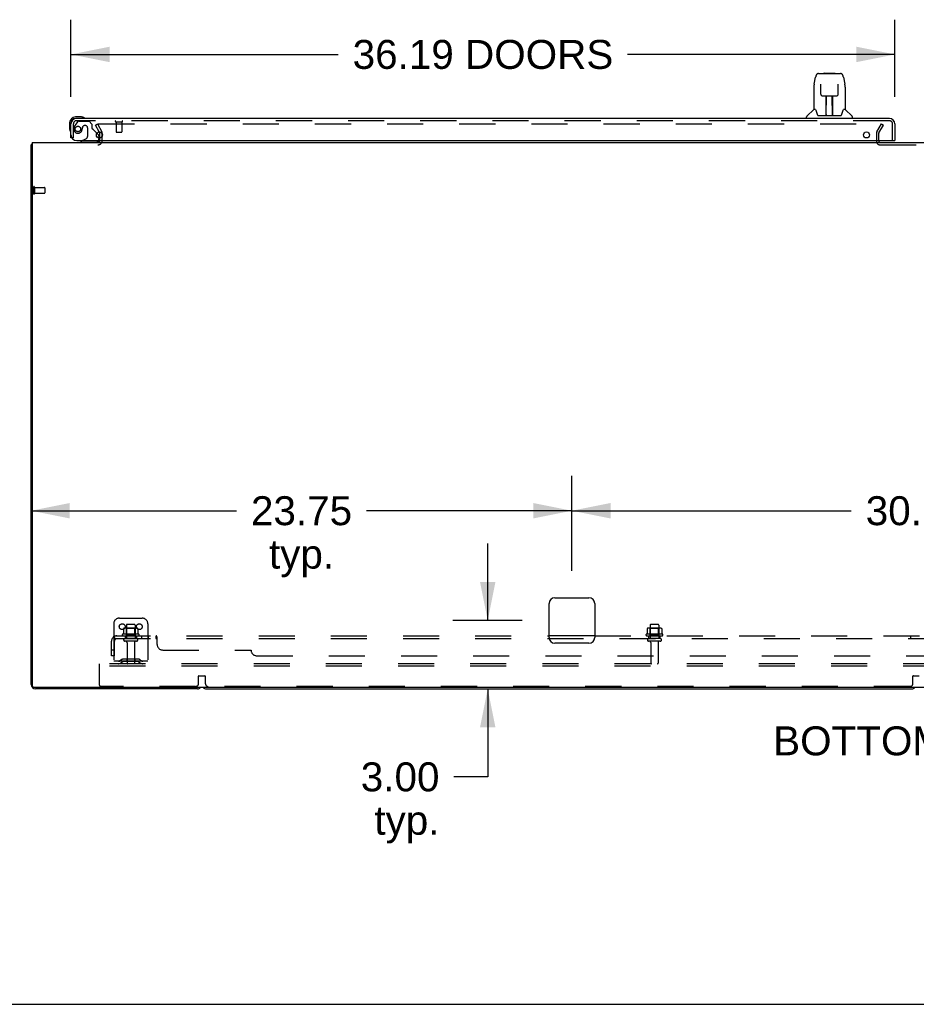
# Model space of a CAD drawing. Header units: inches. Extents: x 0 to 288, y 0 to 186.
# Tile 2 of 73: x 59 to 99, y 0 to 43. Entities that reach past the tile are written whole.
import ezdxf

# ---------------------------------------------------------------- set-up
doc = ezdxf.new("R2010")
doc.units = ezdxf.units.IN
doc.header["$LTSCALE"] = 15.847458
doc.header["$MEASUREMENT"] = 0
doc.linetypes.add('HIDDEN', pattern=[0.2, 0.1, -0.1])
doc.layers.get('0').update_dxf_attribs({"linetype": 'CONTINUOUS'})
for name, color, linetype in [('DEFAULT_2', 8, 'HIDDEN'), ('DIMENSIONS', 7, 'CONTINUOUS'), ('LEFTHAND_DOOR_ASSEMBLY', 7, 'CONTINUOUS'), ('SUBPANEL', 7, 'CONTINUOUS')]:
    doc.layers.add(name, color=color, linetype=linetype)
doc.styles.get("Standard").update_dxf_attribs({"font": 'arial.ttf'})
doc.dimstyles.new('DIMSTYLE_1', dxfattribs={"dimtxt": 1.271186, "dimasz": 1.694915, "dimexe": 0.09, "dimexo": 0.07, "dimgap": 0.0375, "dimtad": 0, "dimtih": 1, "dimtoh": 1, "dimzin": 4, "dimdsep": 46, "dimtxsty": 'Standard', "dimblk": '_FILLED', "dimblk1": '_FILLED', "dimblk2": '_FILLED', "dimcen": 0.09, "dimadec": 3, "dimazin": 1, "dimtfac": 1, "dimtdec": 3, "dimtofl": 0, "dimtmove": 0, "dimatfit": 3, "dimldrblk": '_FILLED', "dimfxl": 0, "dimtolj": 1, "dimtzin": 4, "dimarcsym": 0})

# ---------------------------------------------------------------- blocks, each defined once
blk = doc.blocks.new('_FILLED')
at = {"color": 0, "linetype": 'ByBlock'}
blk.add_solid([(0, 0), (-1, 0.2), (-1, -0.2)], dxfattribs=at)
blk = doc.blocks.new('*D6')
at = {"layer": 'DIMENSIONS', "color": 2, "linetype": 'Continuous'}
for p, q in [((61.556, 39.855), (61.556, 43.25)), ((97.743, 39.855), (97.743, 43.25)), ((61.556, 41.724), (73.296, 41.724)), ((97.743, 41.724), (86.003, 41.724))]:
    blk.add_line(p, q, dxfattribs=at)
at = {"layer": 'DIMENSIONS', "color": 2, "linetype": 'Continuous', "xscale": 1.6949152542, "yscale": 1.6949152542, "zscale": 1.6949152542, "rotation": 180}
blk.add_blockref('_FILLED', (61.556, 41.724), dxfattribs=at)
at = {"layer": 'DIMENSIONS', "color": 2, "linetype": 'Continuous', "xscale": 1.6949152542, "yscale": 1.6949152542, "zscale": 1.6949152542}
blk.add_blockref('_FILLED', (97.743, 41.724), dxfattribs=at)
at = {"layer": 'DIMENSIONS', "color": 2, "linetype": 'Continuous', "insert": (79.649, 42.36), "char_height": 1.27119, "width": 11.43595, "attachment_point": 2, "line_spacing_factor": 0.9}
blk.add_mtext('36.19 DOORS', dxfattribs=at)
blk = doc.blocks.new('*D23')
at = {"layer": 'DIMENSIONS', "color": 2, "linetype": 'Continuous'}
for p, q in [((79.858, 16.858), (79.858, 20.247)), ((81.369, 16.858), (78.333, 16.858)), ((79.061, 13.858), (81.384, 13.858)), ((79.858, 13.858), (79.858, 9.992)), ((79.858, 9.992), (78.375, 9.992))]:
    blk.add_line(p, q, dxfattribs=at)
at = {"layer": 'DIMENSIONS', "color": 2, "linetype": 'Continuous', "xscale": 1.6949152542, "yscale": 1.6949152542, "zscale": 1.6949152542}
for p, rotation in [((79.858, 16.858), 270), ((79.858, 13.858), 90)]:
    blk.add_blockref('_FILLED', p, dxfattribs=dict(at, rotation=rotation))
at = {"layer": 'DIMENSIONS', "color": 2, "linetype": 'Continuous', "insert": (77.74, 10.627), "char_height": 1.2712, "width": 3.45441, "attachment_point": 3, "line_spacing_factor": 0.9}
blk.add_mtext('3.00\\Ptyp.', dxfattribs=at)
blk = doc.blocks.new('*D24')
at = {"layer": 'DIMENSIONS', "color": 2, "linetype": 'Continuous'}
for p, q in [((83.556, 19.044), (83.556, 23.207)), ((113.806, 19.044), (113.806, 23.207)), ((83.556, 21.681), (95.824, 21.681)), ((113.806, 21.681), (101.537, 21.681))]:
    blk.add_line(p, q, dxfattribs=at)
at = {"layer": 'DIMENSIONS', "color": 2, "linetype": 'Continuous', "xscale": 1.6949152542, "yscale": 1.6949152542, "zscale": 1.6949152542, "rotation": 180}
blk.add_blockref('_FILLED', (83.556, 21.681), dxfattribs=at)
at = {"layer": 'DIMENSIONS', "color": 2, "linetype": 'Continuous', "xscale": 1.6949152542, "yscale": 1.6949152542, "zscale": 1.6949152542}
blk.add_blockref('_FILLED', (113.806, 21.681), dxfattribs=at)
at = {"layer": 'DIMENSIONS', "color": 2, "linetype": 'Continuous', "insert": (98.681, 22.317), "char_height": 1.2712, "width": 4.44206, "attachment_point": 2, "line_spacing_factor": 0.9}
blk.add_mtext('30.25', dxfattribs=at)
blk = doc.blocks.new('*D25')
at = {"layer": 'DIMENSIONS', "color": 2, "linetype": 'Continuous'}
for p, q in [((83.556, 19.044), (83.556, 23.207)), ((59.806, 21.681), (68.824, 21.681)), ((83.556, 21.681), (74.537, 21.681))]:
    blk.add_line(p, q, dxfattribs=at)
at = {"layer": 'DIMENSIONS', "color": 2, "linetype": 'Continuous', "xscale": 1.6949152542, "yscale": 1.6949152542, "zscale": 1.6949152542, "rotation": 180}
blk.add_blockref('_FILLED', (59.806, 21.681), dxfattribs=at)
at = {"layer": 'DIMENSIONS', "color": 2, "linetype": 'Continuous', "xscale": 1.6949152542, "yscale": 1.6949152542, "zscale": 1.6949152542}
blk.add_blockref('_FILLED', (83.556, 21.681), dxfattribs=at)
at = {"layer": 'DIMENSIONS', "color": 2, "linetype": 'Continuous', "insert": (71.681, 22.317), "char_height": 1.2712, "width": 4.44206, "attachment_point": 2, "line_spacing_factor": 0.9}
blk.add_mtext('23.75\\Ptyp.', dxfattribs=at)

msp = doc.modelspace()

# ---------------------------------------------------------------- linework, layer by layer
at = {"color": 3, "linetype": 'Continuous'}
for p, q in [((62.798, 38.319), (62.822, 38.278)), ((62.827, 38.055), (62.827, 38.262)), ((59.806, 14.047), (59.806, 37.754)), ((59.858, 37.858), (59.858, 13.97)), ((59.858, 37.858), (137.504, 37.858)), ((82.806, 17.858), (84.306, 17.858)), ((82.556, 16.108), (82.556, 17.608)), ((84.556, 17.608), (84.556, 16.108)), ((84.306, 15.858), (82.806, 15.858)), ((137.444, 13.91), (59.918, 13.91)), ((67.117, 13.858), (59.995, 13.858))]:
    msp.add_line(p, q, dxfattribs=at)
at = {"color": 7, "linetype": 'Continuous'}
for p, q in [((59.858, 37.754), (59.806, 37.754)), ((59.846, 37.786), (59.858, 37.777)), ((67.495, 13.858), (98.492, 13.858)), ((0, 0), (288.136, 0))]:
    msp.add_line(p, q, dxfattribs=at)
at = {"color": 3, "linetype": 'Continuous'}
for points in [[(59.823, 37.77), (59.82, 37.769), (59.817, 37.767), (59.815, 37.766), (59.812, 37.764), (59.81, 37.763), (59.809, 37.761), (59.807, 37.759), (59.807, 37.758), (59.806, 37.756), (59.806, 37.755), (59.806, 37.754)], [(59.846, 37.786), (59.844, 37.784), (59.842, 37.782), (59.84, 37.78), (59.837, 37.778), (59.834, 37.776), (59.831, 37.775), (59.828, 37.773), (59.823, 37.77)]]:
    msp.add_lwpolyline(points, dxfattribs=at)
for centre, radius, start, end in [((62.794, 38.262), 0.033, 0, 30), ((59.995, 37.669), 0.189, 136.4873, 141.7194), ((62.742, 37.943), 0.085, 270, 355.9511), ((82.806, 17.608), 0.25, 90, 180), ((84.306, 17.608), 0.25, 0, 90), ((82.806, 16.108), 0.25, 180, 270), ((84.306, 16.108), 0.25, 270, 360), ((59.995, 14.047), 0.189, 180, 270), ((59.918, 13.97), 0.06, 180, 270), ((67.117, 14.047), 0.189, 270, 313.513)]:
    msp.add_arc(centre, radius, start, end, dxfattribs=at)
at = {"color": 7, "linetype": 'Continuous'}
for centre, start, end in [((67.495, 14.047), 226.5797, 270), ((98.492, 14.047), 270, 313.4203)]:
    msp.add_arc(centre, 0.189, start, end, dxfattribs=at)
at = {"layer": 'DEFAULT_2', "color": 8, "linetype": 'HIDDEN'}
for p, q in [((62.626, 38.618), (62.716, 38.67)), ((62.798, 38.319), (62.626, 38.618)), ((62.716, 38.67), (62.912, 38.33)), ((62.762, 38.67), (97.212, 38.67)), ((96.949, 38.33), (97.145, 38.67)), ((97.039, 38.278), (97.235, 38.618)), ((97.145, 38.67), (97.235, 38.618)), ((62.931, 37.943), (62.931, 38.262)), ((96.931, 38.262), (96.931, 37.908)), ((97.035, 37.909), (97.035, 38.262)), ((62.827, 37.943), (62.827, 38.055)), ((97.085, 37.754), (100.277, 37.754)), ((59.91, 35.896), (59.91, 35.612)), ((59.953, 35.896), (59.953, 35.612)), ((59.953, 35.878), (60.4, 35.878)), ((59.953, 35.63), (60.4, 35.63)), ((60.41, 35.868), (60.41, 35.64)), ((63.681, 16.962), (64.681, 16.962)), ((63.431, 16.712), (63.431, 14.962)), ((63.862, 16.501), (63.862, 16.283)), ((64.436, 16.523), (63.925, 16.523)), ((63.997, 16.503), (63.977, 16.523)), ((63.993, 16.657), (63.993, 16.062)), ((63.997, 16.207), (63.997, 16.503)), ((64.364, 16.503), (63.997, 16.503)), ((64.338, 16.687), (64.023, 16.687)), ((64.364, 16.503), (64.384, 16.523)), ((64.364, 16.207), (64.364, 16.503)), ((64.368, 16.657), (64.368, 16.062)), ((64.499, 16.501), (64.499, 16.283)), ((64.931, 16.712), (64.931, 14.962)), ((86.862, 16.501), (86.862, 16.283)), ((87.436, 16.523), (86.925, 16.523)), ((86.997, 16.503), (86.977, 16.523)), ((86.993, 16.657), (86.993, 16.062)), ((86.997, 16.207), (86.997, 16.503)), ((87.364, 16.503), (86.997, 16.503)), ((87.338, 16.687), (87.023, 16.687)), ((87.364, 16.503), (87.384, 16.523)), ((87.364, 16.207), (87.364, 16.503)), ((87.368, 16.657), (87.368, 16.062)), ((87.499, 16.501), (87.499, 16.283)), ((64.536, 16.257), (63.825, 16.257)), ((63.846, 16.187), (64.515, 16.187)), ((64.438, 16.062), (63.923, 16.062)), ((63.997, 16.207), (63.977, 16.187)), ((64.364, 16.207), (63.997, 16.207)), ((64.364, 16.207), (64.384, 16.187)), ((87.536, 16.257), (86.825, 16.257)), ((86.846, 16.187), (87.515, 16.187)), ((87.438, 16.062), (86.923, 16.062)), ((86.997, 16.207), (86.977, 16.187)), ((87.364, 16.207), (86.997, 16.207)), ((87.364, 16.207), (87.384, 16.187)), ((64.438, 15.952), (63.923, 15.952)), ((64.016, 15.889), (64.016, 14.992)), ((64.346, 15.889), (64.346, 14.992)), ((87.438, 15.952), (86.923, 15.952)), ((87.016, 15.889), (87.016, 14.992)), ((87.346, 15.889), (87.346, 14.992)), ((64.521, 15.156), (63.84, 15.156)), ((64.006, 15.156), (64.006, 15.052)), ((64.356, 15.156), (64.356, 15.052)), ((62.806, 14.858), (62.806, 14.962)), ((134.556, 14.962), (62.806, 14.962)), ((62.806, 14.024), (62.806, 14.858)), ((134.556, 14.858), (62.806, 14.858)), ((64.931, 15.066), (63.431, 15.066)), ((63.773, 15.134), (63.705, 15.085)), ((63.834, 15.05), (63.766, 15.001)), ((64.521, 15.052), (63.84, 15.052)), ((64.527, 15.05), (64.595, 15.001)), ((64.588, 15.134), (64.656, 15.085)), ((67.156, 14.087), (67.156, 14.412)), ((67.176, 14.432), (67.436, 14.432)), ((67.456, 14.412), (67.456, 14.087)), ((98.531, 14.087), (98.531, 14.412)), ((98.551, 14.432), (98.811, 14.432)), ((67.031, 13.962), (62.868, 13.962)), ((98.406, 13.962), (67.581, 13.962))]:
    msp.add_line(p, q, dxfattribs=at)
for points in [[(62.742, 38.653), (62.742, 38.654), (62.743, 38.656), (62.743, 38.658), (62.744, 38.66), (62.745, 38.662), (62.746, 38.663), (62.748, 38.665), (62.75, 38.666), (62.751, 38.667), (62.753, 38.668), (62.755, 38.669), (62.758, 38.67), (62.76, 38.67), (62.762, 38.67)], [(62.744, 38.645), (62.743, 38.647), (62.743, 38.649), (62.742, 38.651), (62.742, 38.653), (62.742, 38.653)], [(63.868, 16.51), (63.866, 16.51), (63.865, 16.509), (63.864, 16.507), (63.863, 16.506), (63.862, 16.504), (63.862, 16.503), (63.862, 16.501)], [(64.493, 16.51), (64.495, 16.51), (64.496, 16.509), (64.497, 16.507), (64.498, 16.506), (64.499, 16.504), (64.499, 16.503), (64.499, 16.501)], [(86.868, 16.51), (86.866, 16.51), (86.865, 16.509), (86.864, 16.507), (86.863, 16.506), (86.862, 16.504), (86.862, 16.503), (86.862, 16.501)], [(87.493, 16.51), (87.495, 16.51), (87.496, 16.509), (87.497, 16.507), (87.498, 16.506), (87.499, 16.504), (87.499, 16.503), (87.499, 16.501)], [(63.862, 16.283), (63.862, 16.282), (63.861, 16.281), (63.861, 16.28), (63.861, 16.279), (63.86, 16.278), (63.86, 16.278), (63.86, 16.277), (63.859, 16.277), (63.859, 16.276), (63.859, 16.276), (63.858, 16.276), (63.858, 16.275), (63.858, 16.275), (63.857, 16.275), (63.857, 16.275), (63.857, 16.274), (63.857, 16.274), (63.856, 16.274)], [(64.505, 16.274), (64.504, 16.274), (64.504, 16.274), (64.504, 16.275), (64.504, 16.275), (64.503, 16.275), (64.503, 16.275), (64.503, 16.276), (64.502, 16.276), (64.502, 16.276), (64.502, 16.277), (64.501, 16.277), (64.501, 16.278), (64.501, 16.278), (64.5, 16.279), (64.5, 16.28), (64.5, 16.281), (64.499, 16.282), (64.499, 16.283)], [(86.862, 16.283), (86.862, 16.282), (86.861, 16.281), (86.861, 16.28), (86.861, 16.279), (86.86, 16.278), (86.86, 16.278), (86.86, 16.277), (86.859, 16.277), (86.859, 16.276), (86.859, 16.276), (86.858, 16.276), (86.858, 16.275), (86.858, 16.275), (86.857, 16.275), (86.857, 16.275), (86.857, 16.274), (86.857, 16.274), (86.856, 16.274)], [(87.505, 16.274), (87.504, 16.274), (87.504, 16.274), (87.504, 16.275), (87.504, 16.275), (87.503, 16.275), (87.503, 16.275), (87.503, 16.276), (87.502, 16.276), (87.502, 16.276), (87.502, 16.277), (87.501, 16.277), (87.501, 16.278), (87.501, 16.278), (87.5, 16.279), (87.5, 16.28), (87.5, 16.281), (87.499, 16.282), (87.499, 16.283)]]:
    msp.add_lwpolyline(points, dxfattribs=at)
for centre in [(63.806, 16.587), (64.556, 16.587)]:
    msp.add_circle(centre, 0.128, dxfattribs=at)
for centre, radius, start, end in [((62.794, 38.262), 0.137, 0, 30), ((97.068, 38.262), 0.137, 150, 180), ((97.068, 38.262), 0.033, 150, 180), ((62.742, 37.943), 0.189, 270, 360), ((62.742, 37.943), 0.085, 355.9511, 360), ((97.085, 37.908), 0.154, 180, 270), ((97.085, 37.908), 0.05, 180, 270), ((59.931, 35.896), 0.0215, 0, 180), ((59.931, 35.612), 0.0215, 180, 360), ((60.4, 35.868), 0.01, 0, 90), ((60.4, 35.64), 0.01, 270, 360), ((63.681, 16.712), 0.25, 90, 180), ((64.681, 16.712), 0.25, 0, 90), ((63.925, 16.381), 0.141, 90, 113.95), ((64.023, 16.657), 0.03, 90, 180), ((64.338, 16.657), 0.03, 0, 90), ((64.436, 16.381), 0.141, 66.05, 90), ((86.925, 16.381), 0.141, 90, 113.95), ((87.023, 16.657), 0.03, 90, 180), ((87.338, 16.657), 0.03, 0, 90), ((87.436, 16.381), 0.141, 66.05, 90), ((63.846, 16.225), 0.0384, 124.4497, 270), ((64.181, 15.656), 0.698, 117.6814, 120.6631), ((63.923, 16.007), 0.055, 90, 270), ((64.438, 16.007), 0.055, 270, 90), ((64.181, 15.656), 0.698, 59.3369, 62.3186), ((64.515, 16.225), 0.0384, 270, 55.5503), ((86.846, 16.225), 0.0384, 124.4497, 270), ((87.181, 15.656), 0.698, 117.6814, 120.6631), ((86.923, 16.007), 0.055, 90, 270), ((87.438, 16.007), 0.055, 270, 90), ((87.181, 15.656), 0.698, 59.3369, 62.3186), ((87.515, 16.225), 0.0384, 270, 55.5503), ((63.953, 15.889), 0.0625, 0, 90), ((64.408, 15.889), 0.0625, 90, 180), ((86.953, 15.889), 0.0625, 0, 90), ((87.408, 15.889), 0.0625, 90, 180), ((63.84, 15.042), 0.114, 90, 125.7539), ((64.521, 15.042), 0.114, 54.2461, 90), ((63.645, 15.17), 0.104, 270, 305.7539), ((63.645, 15.17), 0.208, 270, 305.7539), ((63.84, 15.042), 0.01, 90, 125.7539), ((64.046, 14.992), 0.03, 180, 270), ((64.316, 14.992), 0.03, 270, 360), ((64.521, 15.042), 0.01, 54.2461, 90), ((64.716, 15.17), 0.208, 234.2461, 270), ((64.716, 15.17), 0.104, 234.2461, 270), ((87.046, 14.992), 0.03, 180, 270), ((87.316, 14.992), 0.03, 270, 360), ((67.176, 14.412), 0.02, 90, 180), ((67.436, 14.412), 0.02, 0, 90), ((98.551, 14.412), 0.02, 90, 180), ((62.868, 14.024), 0.0625, 180, 270), ((67.031, 14.087), 0.125, 270, 360), ((67.581, 14.087), 0.125, 180, 270), ((98.406, 14.087), 0.125, 270, 360)]:
    msp.add_arc(centre, radius, start, end, dxfattribs=at)
at = {"layer": 'LEFTHAND_DOOR_ASSEMBLY', "color": 7, "linetype": 'Continuous'}
for p, q in [((94.194, 40.424), (94.259, 40.729)), ((94.383, 40.884), (95.353, 40.884)), ((94.47, 40.884), (94.469, 40.884)), ((94.63, 40.904), (94.61, 40.884)), ((94.63, 40.904), (95.106, 40.904)), ((95.106, 40.904), (95.126, 40.884)), ((95.477, 40.729), (95.542, 40.424)), ((94.179, 40.281), (94.179, 39.309)), ((94.48, 40.41), (94.48, 40.407)), ((94.48, 40.407), (94.48, 40.403)), ((94.48, 40.403), (94.48, 40.399)), ((94.48, 40.399), (94.481, 40.392)), ((94.483, 40.261), (94.481, 40.392)), ((94.488, 39.978), (94.483, 40.261)), ((95.248, 39.978), (95.255, 40.391)), ((95.255, 40.391), (95.256, 40.399)), ((95.256, 40.399), (95.256, 40.403)), ((95.548, 40.394), (95.542, 40.424)), ((95.557, 40.28), (95.557, 39.309)), ((94.488, 39.978), (94.489, 39.964)), ((94.568, 39.9), (94.688, 39.9)), ((94.719, 39.054), (94.734, 39.901)), ((94.724, 39.901), (95.013, 39.901)), ((94.726, 39.485), (94.726, 39.901)), ((94.994, 39.034), (94.979, 39.901)), ((95.01, 39.034), (95.01, 39.901)), ((95.048, 39.9), (95.168, 39.9)), ((94.73, 39.675), (94.726, 39.675)), ((94.729, 39.664), (94.726, 39.664)), ((95.01, 39.675), (94.983, 39.675)), ((95.01, 39.664), (94.983, 39.664)), ((94.987, 39.435), (95.01, 39.435)), ((95.01, 39.431), (94.987, 39.431)), ((62.015, 38.976), (61.759, 38.976)), ((62.053, 38.973), (62.015, 38.976)), ((93.864, 38.916), (93.864, 38.978)), ((94.173, 39.303), (93.876, 39.006)), ((94.252, 39.309), (94.179, 39.309)), ((94.249, 39.309), (94.255, 39.299)), ((94.315, 39.144), (94.329, 39.097)), ((94.329, 39.097), (94.332, 39.089)), ((94.382, 39.034), (95.354, 39.034)), ((94.72, 39.106), (94.719, 39.08)), ((94.726, 39.034), (94.726, 39.038)), ((94.993, 39.08), (94.993, 39.106)), ((95.404, 39.088), (95.407, 39.097)), ((95.481, 39.298), (95.487, 39.308)), ((95.557, 39.309), (95.484, 39.309)), ((95.563, 39.303), (95.86, 39.006)), ((95.872, 38.916), (95.872, 38.978)), ((61.496, 38.713), (61.496, 38.456)), ((61.802, 38.916), (61.759, 38.916)), ((61.496, 38.456), (61.498, 38.418)), ((62.698, 38.265), (62.755, 38.208)), ((62.785, 38.137), (62.785, 38.055)), ((62.067, 37.937), (61.998, 37.897)), ((61.998, 37.858), (61.998, 37.897)), ((97.723, 37.937), (97.743, 37.937))]:
    msp.add_line(p, q, dxfattribs=at)
at = {"layer": 'LEFTHAND_DOOR_ASSEMBLY', "color": 3, "linetype": 'Continuous'}
for p, q in [((61.556, 38.062), (61.556, 38.669)), ((97.497, 38.916), (61.802, 38.916)), ((97.743, 38.669), (97.743, 37.937)), ((61.806, 37.937), (97.723, 37.937))]:
    msp.add_line(p, q, dxfattribs=at)
at = {"layer": 'LEFTHAND_DOOR_ASSEMBLY', "color": 8, "linetype": 'HIDDEN'}
for p, q in [((61.66, 38.062), (61.66, 38.669)), ((61.836, 38.757), (61.734, 38.613)), ((97.497, 38.812), (61.802, 38.812)), ((61.9, 38.791), (62.352, 38.791)), ((62.057, 38.501), (62.057, 38.512)), ((62.188, 38.599), (62.155, 38.599)), ((62.286, 38.501), (62.286, 38.121)), ((62.478, 38.665), (62.352, 38.791)), ((62.478, 38.665), (62.478, 38.486)), ((63.518, 38.769), (63.802, 38.769)), ((63.536, 38.769), (63.536, 38.322)), ((63.784, 38.769), (63.784, 38.322)), ((97.639, 37.937), (97.639, 38.669)), ((61.66, 38.062), (61.556, 38.062)), ((62.698, 38.265), (62.536, 38.427)), ((63.546, 38.312), (63.774, 38.312)), ((62.628, 37.858), (61.998, 37.858)), ((62.067, 37.937), (62.236, 38.035)), ((62.785, 38.055), (62.785, 38.015))]:
    msp.add_line(p, q, dxfattribs=at)
at = {"layer": 'LEFTHAND_DOOR_ASSEMBLY', "color": 7, "linetype": 'Continuous'}
for points in [[(94.383, 40.884), (94.38, 40.884), (94.367, 40.882), (94.354, 40.879), (94.341, 40.874), (94.33, 40.867), (94.32, 40.859), (94.311, 40.85), (94.302, 40.841), (94.295, 40.83), (94.289, 40.819), (94.283, 40.806), (94.277, 40.793), (94.272, 40.778), (94.267, 40.761), (94.262, 40.742), (94.259, 40.729)], [(95.477, 40.729), (95.474, 40.743), (95.469, 40.761), (95.464, 40.778), (95.459, 40.793), (95.453, 40.807), (95.447, 40.819), (95.441, 40.831), (95.433, 40.841), (95.425, 40.851), (95.416, 40.86), (95.406, 40.868), (95.394, 40.874), (95.382, 40.879), (95.369, 40.883), (95.355, 40.884), (95.353, 40.884)], [(94.194, 40.424), (94.188, 40.393), (94.183, 40.354), (94.18, 40.314), (94.179, 40.281)], [(94.48, 40.412), (94.48, 40.413), (94.48, 40.413), (94.48, 40.413), (94.48, 40.412), (94.48, 40.412), (94.48, 40.411), (94.48, 40.41)], [(95.256, 40.403), (95.256, 40.407), (95.256, 40.409), (95.256, 40.41), (95.256, 40.411), (95.256, 40.412), (95.256, 40.413), (95.256, 40.413)], [(95.557, 40.28), (95.556, 40.314), (95.553, 40.354), (95.548, 40.394)], [(94.489, 39.964), (94.493, 39.952), (94.498, 39.94), (94.505, 39.93), (94.514, 39.92), (94.524, 39.913), (94.535, 39.907), (94.546, 39.903), (94.558, 39.9), (94.567, 39.9)], [(94.688, 39.9), (94.692, 39.9), (94.701, 39.9), (94.709, 39.9)], [(94.709, 39.9), (94.717, 39.901), (94.724, 39.901)], [(95.013, 39.901), (95.02, 39.901), (95.028, 39.9)], [(95.028, 39.9), (95.037, 39.9), (95.045, 39.9), (95.048, 39.9)], [(95.169, 39.9), (95.179, 39.9), (95.191, 39.903), (95.202, 39.907), (95.213, 39.913), (95.223, 39.921), (95.232, 39.931), (95.239, 39.941), (95.244, 39.953), (95.247, 39.966), (95.248, 39.978)], [(94.255, 39.299), (94.268, 39.271), (94.283, 39.235), (94.299, 39.192), (94.315, 39.144)], [(94.332, 39.089), (94.337, 39.076), (94.342, 39.065), (94.347, 39.057)], [(94.347, 39.057), (94.352, 39.05), (94.358, 39.044), (94.365, 39.039), (94.372, 39.035), (94.38, 39.034), (94.382, 39.034)], [(95.354, 39.034), (95.356, 39.034), (95.364, 39.035), (95.371, 39.038), (95.378, 39.043), (95.384, 39.049), (95.389, 39.056)], [(95.389, 39.056), (95.394, 39.065), (95.399, 39.075), (95.404, 39.088)], [(95.407, 39.097), (95.421, 39.143), (95.437, 39.191), (95.452, 39.233), (95.467, 39.27), (95.481, 39.298)]]:
    msp.add_lwpolyline(points, dxfattribs=at)
at = {"layer": 'LEFTHAND_DOOR_ASSEMBLY', "color": 8, "linetype": 'HIDDEN'}
msp.add_circle((61.86, 38.449), 0.12, dxfattribs=at)
at = {"layer": 'LEFTHAND_DOOR_ASSEMBLY', "color": 3, "linetype": 'Continuous'}
for centre in [(62.806, 38.187), (96.493, 38.187)]:
    msp.add_circle(centre, 0.133, dxfattribs=at)
at = {"layer": 'LEFTHAND_DOOR_ASSEMBLY', "color": 7, "linetype": 'Continuous'}
for centre, radius, start, end in [((61.759, 38.713), 0.263, 90, 180), ((62.015, 38.726), 0.25, 59.1101, 90), ((62.136, 38.931), 0.015, 270, 353.6204), ((62.136, 38.927), 0.015, 6.3796, 59.1101), ((93.903, 38.978), 0.0394, 135, 180), ((94.187, 39.29), 0.0197, 97.5, 135), ((94.738, 39.053), 0.0197, 179, 269.9232), ((94.974, 39.053), 0.0197, 270.0771, 1), ((95.549, 39.29), 0.0197, 45, 82.5), ((95.833, 38.978), 0.0394, 0, 45), ((61.759, 38.713), 0.203, 90, 180), ((61.746, 38.456), 0.25, 180, 210.8899), ((61.544, 38.336), 0.015, 210.8899, 263.6204), ((61.541, 38.336), 0.015, 276.3796, 360), ((62.685, 38.137), 0.1, 0, 45), ((62.628, 38.015), 0.157, 270, 330.1697)]:
    msp.add_arc(centre, radius, start, end, dxfattribs=at)
at = {"layer": 'LEFTHAND_DOOR_ASSEMBLY', "color": 3, "linetype": 'Continuous'}
for centre, radius, start, end in [((61.802, 38.669), 0.246, 90, 180), ((97.497, 38.669), 0.246, 0, 90), ((61.806, 38.187), 0.25, 180, 270)]:
    msp.add_arc(centre, radius, start, end, dxfattribs=at)
at = {"layer": 'LEFTHAND_DOOR_ASSEMBLY', "color": 8, "linetype": 'HIDDEN'}
for centre, radius, start, end in [((61.802, 38.669), 0.142, 90, 180), ((61.86, 38.449), 0.187, 163.1561, 342.1518), ((62.05, 38.391), 0.386, 144.9, 163.1561), ((61.9, 38.712), 0.079, 90, 144.9), ((61.664, 38.512), 0.393, 342.0702, 358.3401), ((62.155, 38.501), 0.098, 90, 180), ((62.188, 38.501), 0.098, 0, 90), ((63.518, 38.79), 0.0215, 90, 270), ((63.802, 38.79), 0.0215, 270, 90), ((97.497, 38.669), 0.142, 0, 90), ((62.186, 38.121), 0.1, 300.092, 360), ((62.517, 38.486), 0.039, 180, 248.3904), ((62.465, 38.356), 0.1, 45, 68.3904), ((63.546, 38.322), 0.01, 180, 270), ((63.774, 38.322), 0.01, 270, 360), ((62.628, 38.015), 0.157, 330.1697, 360)]:
    msp.add_arc(centre, radius, start, end, dxfattribs=at)
at = {"layer": 'LEFTHAND_DOOR_ASSEMBLY', "color": 7, "linetype": 'Continuous'}
for centre, major_axis, start_param, end_param in [((94.718, 39.073), (0, 0.0394), -2.940151, -2.835726), ((94.994, 39.073), (0.0394, 0), -1.875951, -1.570796)]:
    msp.add_ellipse(centre, major_axis=major_axis, ratio=1, start_param=start_param, end_param=end_param, dxfattribs=at)
at = {"layer": 'SUBPANEL', "color": 8, "linetype": 'HIDDEN'}
for p, q in [((63.423, 16.133), (63.503, 16.036)), ((63.462, 16.062), (63.462, 16.187)), ((63.462, 16.187), (82.556, 16.187)), ((63.462, 16.062), (133.899, 16.062)), ((63.931, 16.187), (63.931, 16.062)), ((64.431, 16.187), (64.431, 16.062)), ((64.659, 16.187), (64.659, 16.062)), ((64.94, 16.187), (64.94, 16.062)), ((65.301, 16.062), (65.301, 16.187)), ((65.317, 16.047), (65.314, 16.051)), ((65.318, 16.045), (65.317, 16.047)), ((65.326, 16.152), (65.323, 16.16)), ((65.337, 15.812), (65.337, 16.133)), ((84.556, 16.187), (112.806, 16.187)), ((86.931, 16.062), (86.931, 16.187)), ((87.431, 16.062), (87.431, 16.187)), ((98.431, 16.187), (98.431, 16.062)), ((63.337, 15.312), (63.337, 15.95)), ((63.462, 15.312), (63.462, 15.95)), ((63.462, 15.562), (63.337, 15.562)), ((63.462, 15.312), (63.337, 15.312)), ((65.587, 15.562), (69.462, 15.562)), ((69.712, 15.312), (127.649, 15.312))]:
    msp.add_line(p, q, dxfattribs=at)
at = {"layer": 'SUBPANEL', "color": 3, "linetype": 'Continuous'}
msp.add_line((84.556, 16.187), (82.556, 16.187), dxfattribs=at)
at = {"layer": 'SUBPANEL', "color": 8, "linetype": 'HIDDEN'}
for points in [[(63.423, 16.133), (63.426, 16.135), (63.428, 16.138), (63.43, 16.141), (63.432, 16.144), (63.434, 16.148), (63.436, 16.152), (63.438, 16.156), (63.441, 16.164)], [(63.441, 16.164), (63.443, 16.167), (63.445, 16.171), (63.446, 16.174), (63.448, 16.177), (63.45, 16.18), (63.452, 16.182), (63.454, 16.184), (63.456, 16.185), (63.458, 16.186), (63.46, 16.186), (63.462, 16.187)], [(63.462, 16.121), (63.462, 16.121), (63.462, 16.121)], [(63.462, 16.121), (63.462, 16.121), (63.462, 16.121), (63.462, 16.12), (63.462, 16.12), (63.462, 16.119), (63.462, 16.119), (63.462, 16.118)], [(63.485, 16.058), (63.485, 16.057), (63.485, 16.057), (63.485, 16.058), (63.485, 16.058), (63.484, 16.058), (63.484, 16.059), (63.484, 16.059), (63.484, 16.06), (63.483, 16.06), (63.483, 16.061), (63.482, 16.061), (63.482, 16.062), (63.482, 16.063), (63.481, 16.063), (63.481, 16.064), (63.481, 16.065), (63.48, 16.065), (63.48, 16.066), (63.48, 16.067), (63.479, 16.067), (63.479, 16.068), (63.478, 16.069), (63.478, 16.07), (63.478, 16.071), (63.477, 16.071), (63.477, 16.072), (63.477, 16.073), (63.476, 16.074), (63.476, 16.075), (63.475, 16.076), (63.475, 16.077), (63.475, 16.077), (63.474, 16.078), (63.474, 16.079), (63.473, 16.08), (63.473, 16.081), (63.473, 16.082), (63.472, 16.083), (63.472, 16.084), (63.471, 16.085), (63.471, 16.086), (63.471, 16.087), (63.47, 16.088), (63.47, 16.089), (63.47, 16.09), (63.469, 16.091), (63.469, 16.092), (63.468, 16.094), (63.468, 16.095), (63.468, 16.096), (63.467, 16.097), (63.467, 16.098), (63.467, 16.099), (63.466, 16.1), (63.466, 16.101), (63.466, 16.102), (63.466, 16.103), (63.465, 16.104), (63.465, 16.105), (63.465, 16.106), (63.465, 16.107), (63.464, 16.108), (63.464, 16.108), (63.464, 16.109), (63.464, 16.11), (63.463, 16.111), (63.463, 16.112), (63.463, 16.113), (63.463, 16.114), (63.463, 16.115), (63.463, 16.115), (63.462, 16.116), (63.462, 16.117), (63.462, 16.118), (63.462, 16.119), (63.462, 16.119), (63.462, 16.12), (63.462, 16.12), (63.462, 16.121), (63.462, 16.121)], [(63.489, 16.043), (63.485, 16.047), (63.483, 16.049), (63.481, 16.051), (63.478, 16.054), (63.476, 16.056), (63.473, 16.057), (63.47, 16.059), (63.468, 16.06), (63.466, 16.061), (63.464, 16.061), (63.462, 16.062)], [(63.482, 16.061), (63.482, 16.061), (63.483, 16.06), (63.483, 16.06), (63.483, 16.059), (63.484, 16.059), (63.484, 16.058), (63.484, 16.058), (63.485, 16.058), (63.485, 16.058), (63.485, 16.058)], [(63.503, 16.036), (63.502, 16.036), (63.501, 16.035), (63.5, 16.036), (63.499, 16.036), (63.498, 16.037), (63.496, 16.037), (63.495, 16.039), (63.493, 16.04), (63.491, 16.042), (63.489, 16.043)], [(65.313, 16.18), (65.311, 16.182), (65.309, 16.184), (65.307, 16.185), (65.305, 16.186), (65.303, 16.186), (65.301, 16.187)], [(65.315, 16.177), (65.313, 16.18), (65.311, 16.182), (65.309, 16.184), (65.307, 16.185), (65.305, 16.186), (65.303, 16.186), (65.301, 16.187)], [(65.311, 16.056), (65.309, 16.057), (65.308, 16.059), (65.306, 16.06), (65.305, 16.061), (65.303, 16.061), (65.301, 16.062)], [(65.314, 16.051), (65.313, 16.054), (65.311, 16.056), (65.309, 16.057), (65.308, 16.059), (65.306, 16.06), (65.305, 16.061), (65.303, 16.061), (65.301, 16.062)], [(65.32, 16.167), (65.318, 16.171), (65.316, 16.174), (65.315, 16.177)], [(65.337, 16.036), (65.335, 16.036), (65.333, 16.035), (65.331, 16.036), (65.329, 16.036), (65.328, 16.037), (65.326, 16.037), (65.324, 16.039), (65.323, 16.04), (65.321, 16.042), (65.32, 16.043), (65.318, 16.045)], [(65.323, 16.16), (65.321, 16.164), (65.32, 16.167)], [(65.329, 16.036), (65.328, 16.037), (65.326, 16.037), (65.324, 16.039), (65.323, 16.04), (65.321, 16.042), (65.32, 16.043)], [(65.337, 16.133), (65.335, 16.135), (65.333, 16.138), (65.332, 16.141), (65.33, 16.144), (65.328, 16.148), (65.326, 16.152)], [(65.337, 16.036), (65.335, 16.036), (65.333, 16.035), (65.331, 16.036)]]:
    msp.add_lwpolyline(points, dxfattribs=at)
for centre, radius, start, end in [((63.574, 15.95), 0.237, 90, 180), ((63.574, 15.95), 0.112, 90, 180), ((65.587, 15.812), 0.25, 180, 270), ((69.712, 15.562), 0.25, 180, 270)]:
    msp.add_arc(centre, radius, start, end, dxfattribs=at)

# ---------------------------------------------------------------- texts
at = {"layer": 'DIMENSIONS', "color": 2, "linetype": 'Continuous', "insert": (98.707, 12.208), "char_height": 1.27119, "width": 12.59845, "attachment_point": 2, "line_spacing_factor": 0.9}
msp.add_mtext('BOTTOM VIEW', dxfattribs=at)

# ---------------------------------------------------------------- dimensions: what is measured, and where the dimension line sits
at = {"layer": 'DIMENSIONS', "color": 2, "linetype": 'Continuous'}
for base, p1, p2, angle, text, picture, middle in [((61.556, 41.724), (97.743, 39.785), (61.556, 39.785), 180, '<> DOORS', '*D6', (79.649, 41.724)), ((79.858, 16.858), (81.454, 13.858), (78.263, 16.858), 90, '<>\\Ptyp.', '*D23', (76.012, 9.038))]:
    dim = msp.add_linear_dim(base=base, p1=p1, p2=p2, angle=angle, text=text, dimstyle='DIMSTYLE_1', dxfattribs=at)
    dim.commit()
    dim.dimension.update_dxf_attribs({"geometry": picture, "text_midpoint": middle, "dimtype": 160})
dim = msp.add_linear_dim(base=(83.556, 21.681), p1=(59.806, 37.664), p2=(83.556, 18.974), text='<>\\Ptyp.', dimstyle='DIMSTYLE_1', dxfattribs=at)
dim.commit()
dim.dimension.update_dxf_attribs({"geometry": '*D25', "text_midpoint": (71.681, 20.728), "dimtype": 160})
dim = msp.add_linear_dim(base=(113.806, 21.681), p1=(83.556, 18.974), p2=(113.806, 18.974), dimstyle='DIMSTYLE_1', dxfattribs=at)
dim.commit()
dim.dimension.update_dxf_attribs({"geometry": '*D24', "text_midpoint": (98.683, 21.674), "dimtype": 160})

doc.saveas('drawing.dxf')
